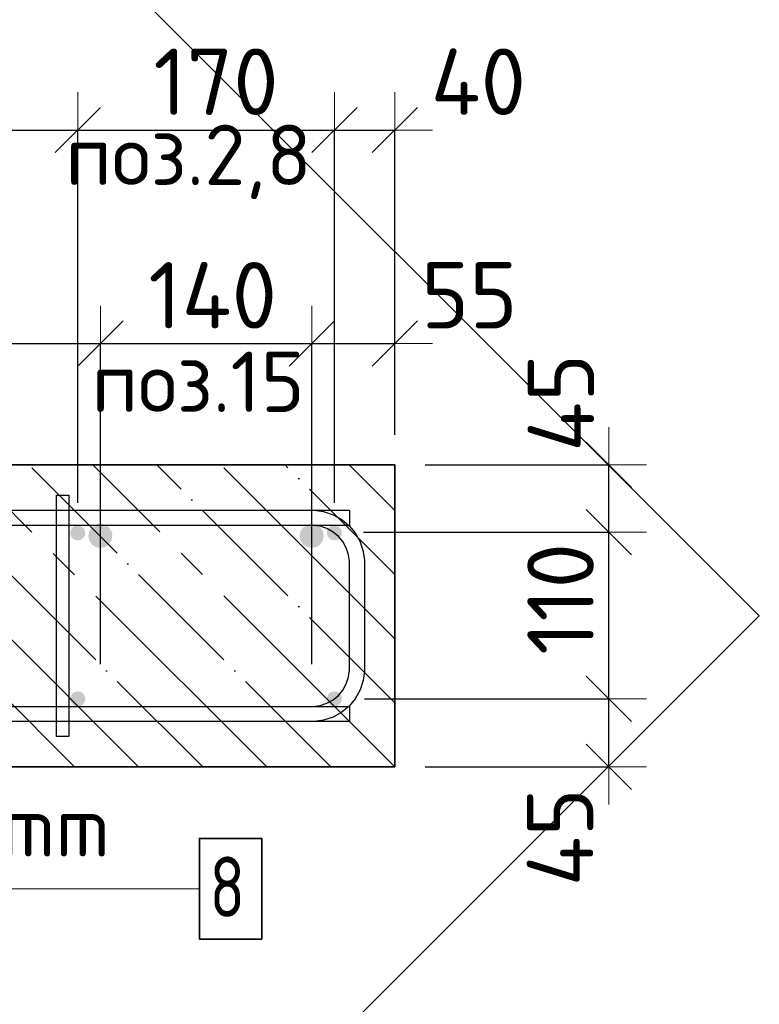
# Model space of a CAD drawing. Header units: millimetres. Extents: x -2995 to 60896, y -2809 to 57831.
# Tile 81 of 169: x 36841 to 37331, y 21094 to 21747. Entities that reach past the tile are written whole.
import ezdxf

# ---------------------------------------------------------------- set-up
doc = ezdxf.new("R2010")
doc.units = ezdxf.units.MM
doc.header["$PDMODE"] = 65
doc.linetypes.add('______11', pattern=[100, 80, -10, 0, -10])
doc.linetypes.add('______5', pattern=[220, 160, -20, 20, -20])
for name, color, linetype, lineweight in [('Standard', 7, 'Continuous', 25), ('Арм.стержн. Арматура края', 96, 'Continuous', 35), ('Арм.стержн. вертикальными 1', 22, 'Continuous', 35), ('Арм.стержн.горизонт. 1', 180, 'Continuous', 35), ('Размерная линия_ общее', 7, 'Continuous', 13)]:
    doc.layers.add(name, color=color, linetype=linetype, lineweight=lineweight)
doc.layers.add('Арм.стержн. вертикальными 2', color=7, linetype='Continuous', lineweight=35, true_color=0x006e00)
doc.layers.add('Арм.стержн.Стяжки', color=7, linetype='Continuous', lineweight=35, true_color=0x501e0f)
doc.styles.add('ISOCPEUR', font='ISOCPEUR')
doc.dimstyles.new('DIMSTYLE_3', dxfattribs={"dimtxt": 44, "dimasz": 50, "dimexe": 0, "dimexo": 0, "dimgap": 22, "dimtad": 2, "dimdec": 0, "dimrnd": 5, "dimzin": 12, "dimdsep": 46, "dimtxsty": 'ISOCPEUR', "dimblk1": 'ALL_ML_STRICH', "dimblk2": 'ALL_ML_STRICH', "dimsah": 1, "dimcen": 0, "dimclrd": 7, "dimclre": 256, "dimclrt": 7, "dimadec": 0, "dimazin": 0, "dimtfac": 1, "dimtdec": 0, "dimtix": 1, "dimtmove": 2, "dimatfit": 3, "dimfxl": 0, "dimtvp": 1.2, "dimtzin": 0, "dimlwd": 0, "dimlwe": -3, "dimarcsym": 0})
doc.dimstyles.new('DIMSTYLE_5', dxfattribs={"dimtxt": 44, "dimasz": 50, "dimexe": 0, "dimexo": 0, "dimgap": 22, "dimtad": 2, "dimdec": 0, "dimrnd": 5, "dimzin": 12, "dimdsep": 46, "dimtxsty": 'ISOCPEUR', "dimblk1": 'ALL_ML_STRICH', "dimblk2": 'ALL_ML_STRICH', "dimsah": 1, "dimcen": 0, "dimclrd": 7, "dimclre": 256, "dimclrt": 7, "dimadec": 0, "dimazin": 0, "dimtfac": 1, "dimtdec": 0, "dimtix": 1, "dimtmove": 2, "dimatfit": 3, "dimfxl": 0, "dimtzin": 0, "dimlwd": 0, "dimlwe": -3, "dimarcsym": 0})

# ---------------------------------------------------------------- blocks, each defined once
blk = doc.blocks.new('ALL_ML_STRICH')
at = {"color": 0, "linetype": 'ByBlock', "lineweight": -2}
for p, q in [((0, -0.5), (0, 0.5)), ((-0.3, -0.3), (0.3, 0.3)), ((-1, 0), (0.5, 0))]:
    blk.add_line(p, q, dxfattribs=at)
blk = doc.blocks.new('*D240')
at = {"layer": 'DEFPOINTS', "color": 7, "linetype": 'Continuous', "lineweight": 13, "transparency": 33554687}
for p in [(37049.88, 21296.79), (37089.88, 21251.79), (37231.66, 21251.79)]:
    blk.add_point(p, dxfattribs=at)
at = {"layer": 'Размерная линия_ общее', "color": 253, "linetype": 'Continuous', "lineweight": -2, "true_color": 0xa0a0a0, "transparency": 33554687}
for p, q in [((37069.88, 21296.79), (37231.66, 21296.79)), ((37109.88, 21251.79), (37231.66, 21251.79))]:
    blk.add_line(p, q, dxfattribs=at)
at = {"layer": 'Размерная линия_ общее', "color": 7, "linetype": 'Continuous', "lineweight": -2, "transparency": 33554687}
blk.add_line((37231.66, 21251.79), (37231.66, 21296.79), dxfattribs=at)
at = {"layer": 'Размерная линия_ общее', "color": 7, "linetype": 'Continuous', "lineweight": 13, "transparency": 33554687, "xscale": 50, "yscale": 50, "zscale": 50}
for p, rotation in [((37231.66, 21296.79), 90), ((37231.66, 21251.79), 270)]:
    blk.add_blockref('ALL_ML_STRICH', p, dxfattribs=dict(at, rotation=rotation))
at = {"layer": 'Размерная линия_ общее', "color": 7, "linetype": 'Continuous', "lineweight": 13, "transparency": 33554687, "insert": (37199.35, 21205.11), "char_height": 44, "width": 88, "attachment_point": 5, "rotation": 90, "style": 'ISOCPEUR'}
blk.add_mtext('\\A1;{45}', dxfattribs=at)
blk = doc.blocks.new('*D241')
at = {"layer": 'DEFPOINTS', "color": 7, "linetype": 'Continuous', "lineweight": 13, "transparency": 33554687}
for p in [(37049.13, 21407.3), (37049.88, 21296.79), (37231.66, 21296.79)]:
    blk.add_point(p, dxfattribs=at)
at = {"layer": 'Размерная линия_ общее', "color": 253, "linetype": 'Continuous', "lineweight": -2, "true_color": 0xa0a0a0, "transparency": 33554687}
for p, q in [((37069.13, 21407.3), (37231.66, 21407.3)), ((37069.88, 21296.79), (37231.66, 21296.79))]:
    blk.add_line(p, q, dxfattribs=at)
at = {"layer": 'Размерная линия_ общее', "color": 7, "linetype": 'Continuous', "lineweight": -2, "transparency": 33554687}
blk.add_line((37231.66, 21296.79), (37231.66, 21407.3), dxfattribs=at)
at = {"layer": 'Размерная линия_ общее', "color": 7, "linetype": 'Continuous', "lineweight": 13, "transparency": 33554687, "xscale": 50, "yscale": 50, "zscale": 50}
for p, rotation in [((37231.66, 21407.3), 90), ((37231.66, 21296.79), 270)]:
    blk.add_blockref('ALL_ML_STRICH', p, dxfattribs=dict(at, rotation=rotation))
at = {"layer": 'Размерная линия_ общее', "color": 7, "linetype": 'Continuous', "lineweight": 13, "transparency": 33554687, "insert": (37199.66, 21363.04), "char_height": 44, "width": 132, "attachment_point": 5, "rotation": 90, "style": 'ISOCPEUR'}
blk.add_mtext('\\A1;{110}', dxfattribs=at)
blk = doc.blocks.new('*D242')
at = {"layer": 'DEFPOINTS', "color": 7, "linetype": 'Continuous', "lineweight": 13, "transparency": 33554687}
for p in [(37089.88, 21451.79), (37049.13, 21407.3), (37231.66, 21407.3)]:
    blk.add_point(p, dxfattribs=at)
at = {"layer": 'Размерная линия_ общее', "color": 253, "linetype": 'Continuous', "lineweight": -2, "true_color": 0xa0a0a0, "transparency": 33554687}
for p, q in [((37109.88, 21451.79), (37231.66, 21451.79)), ((37069.13, 21407.3), (37231.66, 21407.3))]:
    blk.add_line(p, q, dxfattribs=at)
at = {"layer": 'Размерная линия_ общее', "color": 7, "linetype": 'Continuous', "lineweight": -2, "transparency": 33554687}
blk.add_line((37231.66, 21407.3), (37231.66, 21451.79), dxfattribs=at)
at = {"layer": 'Размерная линия_ общее', "color": 7, "linetype": 'Continuous', "lineweight": 13, "transparency": 33554687, "xscale": 50, "yscale": 50, "zscale": 50}
for p, rotation in [((37231.66, 21451.79), 90), ((37231.66, 21407.3), 270)]:
    blk.add_blockref('ALL_ML_STRICH', p, dxfattribs=dict(at, rotation=rotation))
at = {"layer": 'Размерная линия_ общее', "color": 7, "linetype": 'Continuous', "lineweight": 13, "transparency": 33554687, "insert": (37199.91, 21493.01), "char_height": 44, "width": 88, "attachment_point": 5, "rotation": 90, "style": 'ISOCPEUR'}
blk.add_mtext('\\A1;{45}', dxfattribs=at)
blk = doc.blocks.new('*D367')
at = {"layer": 'DEFPOINTS', "color": 7, "linetype": 'Continuous', "lineweight": 13, "transparency": 33554687}
for p in [(35692.88, 21532.23), (35692.88, 21299.79), (36894.88, 21299.79)]:
    blk.add_point(p, dxfattribs=at)
at = {"layer": 'Размерная линия_ общее', "color": 253, "linetype": 'Continuous', "lineweight": -2, "true_color": 0xa0a0a0, "transparency": 33554687}
for p, q in [((35692.88, 21319.79), (35692.88, 21532.23)), ((36894.88, 21319.79), (36894.88, 21532.23))]:
    blk.add_line(p, q, dxfattribs=at)
at = {"layer": 'Размерная линия_ общее', "color": 7, "linetype": 'Continuous', "lineweight": -2, "transparency": 33554687}
blk.add_line((35692.88, 21532.23), (36894.88, 21532.23), dxfattribs=at)
at = {"layer": 'Размерная линия_ общее', "color": 7, "linetype": 'Continuous', "lineweight": 13, "transparency": 33554687, "xscale": 50, "yscale": 50, "zscale": 50, "rotation": 180}
blk.add_blockref('ALL_ML_STRICH', (35692.88, 21532.23), dxfattribs=at)
at = {"layer": 'Размерная линия_ общее', "color": 7, "linetype": 'Continuous', "lineweight": 13, "transparency": 33554687, "xscale": 50, "yscale": 50, "zscale": 50}
blk.add_blockref('ALL_ML_STRICH', (36894.88, 21532.23), dxfattribs=at)
at = {"layer": 'Размерная линия_ общее', "color": 7, "linetype": 'Continuous', "lineweight": 13, "transparency": 33554687, "insert": (36153.88, 21586.23), "char_height": 44, "width": 2.2, "attachment_point": 1, "line_spacing_factor": 0.60241, "style": 'ISOCPEUR'}
blk.add_mtext('\\W0.91;12х100=1200', dxfattribs=at)
blk = doc.blocks.new('*D368')
at = {"layer": 'DEFPOINTS', "color": 7, "linetype": 'Continuous', "lineweight": 13, "transparency": 33554687}
for p in [(36894.88, 21532.23), (36894.88, 21299.79), (37034.88, 21299.79)]:
    blk.add_point(p, dxfattribs=at)
at = {"layer": 'Размерная линия_ общее', "color": 253, "linetype": 'Continuous', "lineweight": -2, "true_color": 0xa0a0a0, "transparency": 33554687}
for p, q in [((36894.88, 21319.79), (36894.88, 21532.23)), ((37034.88, 21319.79), (37034.88, 21532.23))]:
    blk.add_line(p, q, dxfattribs=at)
at = {"layer": 'Размерная линия_ общее', "color": 7, "linetype": 'Continuous', "lineweight": -2, "transparency": 33554687}
blk.add_line((36894.88, 21532.23), (37034.88, 21532.23), dxfattribs=at)
at = {"layer": 'Размерная линия_ общее', "color": 7, "linetype": 'Continuous', "lineweight": 13, "transparency": 33554687, "xscale": 50, "yscale": 50, "zscale": 50, "rotation": 180}
blk.add_blockref('ALL_ML_STRICH', (36894.88, 21532.23), dxfattribs=at)
at = {"layer": 'Размерная линия_ общее', "color": 7, "linetype": 'Continuous', "lineweight": 13, "transparency": 33554687, "xscale": 50, "yscale": 50, "zscale": 50}
blk.add_blockref('ALL_ML_STRICH', (37034.88, 21532.23), dxfattribs=at)
at = {"layer": 'Размерная линия_ общее', "color": 7, "linetype": 'Continuous', "lineweight": 13, "transparency": 33554687, "insert": (36969.28, 21564.23), "char_height": 44, "width": 132, "attachment_point": 5, "style": 'ISOCPEUR'}
blk.add_mtext('\\A1;{140}', dxfattribs=at)
blk = doc.blocks.new('*D369')
at = {"layer": 'DEFPOINTS', "color": 7, "linetype": 'Continuous', "lineweight": 13, "transparency": 33554687}
for p in [(37034.88, 21532.23), (37089.88, 21451.79), (37034.88, 21299.79)]:
    blk.add_point(p, dxfattribs=at)
at = {"layer": 'Размерная линия_ общее', "color": 253, "linetype": 'Continuous', "lineweight": -2, "true_color": 0xa0a0a0, "transparency": 33554687}
for p, q in [((37034.88, 21319.79), (37034.88, 21532.23)), ((37089.88, 21471.79), (37089.88, 21532.23))]:
    blk.add_line(p, q, dxfattribs=at)
at = {"layer": 'Размерная линия_ общее', "color": 7, "linetype": 'Continuous', "lineweight": -2, "transparency": 33554687}
blk.add_line((37034.88, 21532.23), (37089.88, 21532.23), dxfattribs=at)
at = {"layer": 'Размерная линия_ общее', "color": 7, "linetype": 'Continuous', "lineweight": 13, "transparency": 33554687, "xscale": 50, "yscale": 50, "zscale": 50, "rotation": 180}
blk.add_blockref('ALL_ML_STRICH', (37034.88, 21532.23), dxfattribs=at)
at = {"layer": 'Размерная линия_ общее', "color": 7, "linetype": 'Continuous', "lineweight": 13, "transparency": 33554687, "xscale": 50, "yscale": 50, "zscale": 50}
blk.add_blockref('ALL_ML_STRICH', (37089.88, 21532.23), dxfattribs=at)
at = {"layer": 'Размерная линия_ общее', "color": 7, "linetype": 'Continuous', "lineweight": 13, "transparency": 33554687, "insert": (37139.26, 21564.29), "char_height": 44, "width": 88, "attachment_point": 5, "style": 'ISOCPEUR'}
blk.add_mtext('\\A1;{55}', dxfattribs=at)
blk = doc.blocks.new('*D371')
at = {"layer": 'DEFPOINTS', "color": 7, "linetype": 'Continuous', "lineweight": 13, "transparency": 33554687}
for p in [(35679.88, 21673.73), (35679.88, 21406.79), (36879.88, 21406.79)]:
    blk.add_point(p, dxfattribs=at)
at = {"layer": 'Размерная линия_ общее', "color": 253, "linetype": 'Continuous', "lineweight": -2, "true_color": 0xa0a0a0, "transparency": 33554687}
for p, q in [((35679.88, 21426.79), (35679.88, 21673.73)), ((36879.88, 21426.79), (36879.88, 21673.73))]:
    blk.add_line(p, q, dxfattribs=at)
at = {"layer": 'Размерная линия_ общее', "color": 7, "linetype": 'Continuous', "lineweight": -2, "transparency": 33554687}
blk.add_line((35679.88, 21673.73), (36879.88, 21673.73), dxfattribs=at)
at = {"layer": 'Размерная линия_ общее', "color": 7, "linetype": 'Continuous', "lineweight": 13, "transparency": 33554687, "xscale": 50, "yscale": 50, "zscale": 50, "rotation": 180}
blk.add_blockref('ALL_ML_STRICH', (35679.88, 21673.73), dxfattribs=at)
at = {"layer": 'Размерная линия_ общее', "color": 7, "linetype": 'Continuous', "lineweight": 13, "transparency": 33554687, "xscale": 50, "yscale": 50, "zscale": 50}
blk.add_blockref('ALL_ML_STRICH', (36879.88, 21673.73), dxfattribs=at)
at = {"layer": 'Размерная линия_ общее', "color": 7, "linetype": 'Continuous', "lineweight": 13, "transparency": 33554687, "insert": (36145.88, 21727.73), "char_height": 44, "width": 2.2, "attachment_point": 1, "line_spacing_factor": 0.60241, "style": 'ISOCPEUR'}
blk.add_mtext('\\W0.91;6х200=1200', dxfattribs=at)
blk = doc.blocks.new('*D372')
at = {"layer": 'DEFPOINTS', "color": 7, "linetype": 'Continuous', "lineweight": 13, "transparency": 33554687}
for p in [(36879.88, 21673.73), (36879.88, 21406.79), (37049.88, 21406.79)]:
    blk.add_point(p, dxfattribs=at)
at = {"layer": 'Размерная линия_ общее', "color": 253, "linetype": 'Continuous', "lineweight": -2, "true_color": 0xa0a0a0, "transparency": 33554687}
for p, q in [((36879.88, 21426.79), (36879.88, 21673.73)), ((37049.88, 21426.79), (37049.88, 21673.73))]:
    blk.add_line(p, q, dxfattribs=at)
at = {"layer": 'Размерная линия_ общее', "color": 7, "linetype": 'Continuous', "lineweight": -2, "transparency": 33554687}
blk.add_line((36879.88, 21673.73), (37049.88, 21673.73), dxfattribs=at)
at = {"layer": 'Размерная линия_ общее', "color": 7, "linetype": 'Continuous', "lineweight": 13, "transparency": 33554687, "xscale": 50, "yscale": 50, "zscale": 50, "rotation": 180}
blk.add_blockref('ALL_ML_STRICH', (36879.88, 21673.73), dxfattribs=at)
at = {"layer": 'Размерная линия_ общее', "color": 7, "linetype": 'Continuous', "lineweight": 13, "transparency": 33554687, "xscale": 50, "yscale": 50, "zscale": 50}
blk.add_blockref('ALL_ML_STRICH', (37049.88, 21673.73), dxfattribs=at)
at = {"layer": 'Размерная линия_ общее', "color": 7, "linetype": 'Continuous', "lineweight": 13, "transparency": 33554687, "insert": (36971.48, 21705.73), "char_height": 44, "width": 132, "attachment_point": 5, "style": 'ISOCPEUR'}
blk.add_mtext('\\A1;{170}', dxfattribs=at)
blk = doc.blocks.new('*D373')
at = {"layer": 'DEFPOINTS', "color": 7, "linetype": 'Continuous', "lineweight": 13, "transparency": 33554687}
for p in [(37049.88, 21673.73), (37089.88, 21451.79), (37049.88, 21406.79)]:
    blk.add_point(p, dxfattribs=at)
at = {"layer": 'Размерная линия_ общее', "color": 253, "linetype": 'Continuous', "lineweight": -2, "true_color": 0xa0a0a0, "transparency": 33554687}
for p, q in [((37049.88, 21426.79), (37049.88, 21673.73)), ((37089.88, 21471.79), (37089.88, 21673.73))]:
    blk.add_line(p, q, dxfattribs=at)
at = {"layer": 'Размерная линия_ общее', "color": 7, "linetype": 'Continuous', "lineweight": -2, "transparency": 33554687}
blk.add_line((37049.88, 21673.73), (37089.88, 21673.73), dxfattribs=at)
at = {"layer": 'Размерная линия_ общее', "color": 7, "linetype": 'Continuous', "lineweight": 13, "transparency": 33554687, "xscale": 50, "yscale": 50, "zscale": 50, "rotation": 180}
blk.add_blockref('ALL_ML_STRICH', (37049.88, 21673.73), dxfattribs=at)
at = {"layer": 'Размерная линия_ общее', "color": 7, "linetype": 'Continuous', "lineweight": 13, "transparency": 33554687, "xscale": 50, "yscale": 50, "zscale": 50}
blk.add_blockref('ALL_ML_STRICH', (37089.88, 21673.73), dxfattribs=at)
at = {"layer": 'Размерная линия_ общее', "color": 7, "linetype": 'Continuous', "lineweight": 13, "transparency": 33554687, "insert": (37145.23, 21705.72), "char_height": 44, "width": 88, "attachment_point": 5, "style": 'ISOCPEUR'}
blk.add_mtext('\\A1;{40}', dxfattribs=at)

msp = doc.modelspace()

# ---------------------------------------------------------------- hatches: boundary and pattern name
at = {"layer": 'Арм.стержн. вертикальными 1', "linetype": 'Continuous', "lineweight": 50, "transparency": 33554687}
for points in [[(36883.41, 21410.32), (36881.79, 21411.41), (36879.88, 21411.79), (36877.96, 21411.41), (36876.34, 21410.32), (36875.26, 21408.7), (36874.88, 21406.79), (36875.26, 21404.87), (36876.34, 21403.25), (36877.96, 21402.17), (36879.88, 21401.79), (36881.79, 21402.17), (36883.41, 21403.25), (36884.5, 21404.87), (36884.88, 21406.79), (36884.5, 21408.7)], [(37053.41, 21410.32), (37051.79, 21411.41), (37049.88, 21411.79), (37047.96, 21411.41), (37046.34, 21410.32), (37045.26, 21408.7), (37044.88, 21406.79), (37045.26, 21404.87), (37046.34, 21403.25), (37047.96, 21402.17), (37049.88, 21401.79), (37051.79, 21402.17), (37053.41, 21403.25), (37054.5, 21404.87), (37054.88, 21406.79), (37054.5, 21408.7)], [(36883.41, 21300.32), (36881.79, 21301.41), (36879.88, 21301.79), (36877.96, 21301.41), (36876.34, 21300.32), (36875.26, 21298.7), (36874.88, 21296.79), (36875.26, 21294.87), (36876.34, 21293.25), (36877.96, 21292.17), (36879.88, 21291.79), (36881.79, 21292.17), (36883.41, 21293.25), (36884.5, 21294.87), (36884.88, 21296.79), (36884.5, 21298.7)], [(37053.41, 21300.32), (37051.79, 21301.41), (37049.88, 21301.79), (37047.96, 21301.41), (37046.34, 21300.32), (37045.26, 21298.7), (37044.88, 21296.79), (37045.26, 21294.87), (37046.34, 21293.25), (37047.96, 21292.17), (37049.88, 21291.79), (37051.79, 21292.17), (37053.41, 21293.25), (37054.5, 21294.87), (37054.88, 21296.79), (37054.5, 21298.7)]]:
    msp.add_hatch(color=4, dxfattribs=at).paths.add_polyline_path(points)
at = {"layer": 'Арм.стержн. вертикальными 2', "linetype": 'Continuous', "lineweight": 50, "transparency": 33554687}
for points in [[(36900.53, 21410.44), (36897.94, 21412.18), (36894.88, 21412.79), (36891.81, 21412.18), (36889.22, 21410.44), (36887.49, 21407.85), (36886.88, 21404.79), (36887.49, 21401.73), (36889.22, 21399.13), (36891.81, 21397.4), (36894.88, 21396.79), (36897.94, 21397.4), (36900.53, 21399.13), (36902.27, 21401.73), (36902.88, 21404.79), (36902.27, 21407.85)], [(37040.53, 21410.44), (37037.94, 21412.18), (37034.88, 21412.79), (37031.81, 21412.18), (37029.22, 21410.44), (37027.49, 21407.85), (37026.88, 21404.79), (37027.49, 21401.73), (37029.22, 21399.13), (37031.81, 21397.4), (37034.88, 21396.79), (37037.94, 21397.4), (37040.53, 21399.13), (37042.27, 21401.73), (37042.88, 21404.79), (37042.27, 21407.85)]]:
    msp.add_hatch(color=7, dxfattribs=at).paths.add_polyline_path(points)

# ---------------------------------------------------------------- linework, layer by layer
at = {"layer": 'Standard', "color": 7, "linetype": 'Continuous', "lineweight": 25, "transparency": 33554687}
msp.add_lwpolyline([(36364.88, 20385.37), (37331.3, 21351.79), (36364.88, 22318.21), (35398.46, 21351.79), (36364.88, 20385.37)], dxfattribs=at)
at = {"layer": 'Арм.стержн. Арматура края', "color": 4, "linetype": 'Continuous', "lineweight": 25, "transparency": 33554687}
for points in [[(36569.88, 21421.79), (37036.53, 21421.79), (37042.63, 21420.94), (37048.98, 21418.85), (37054.83, 21415.57), (37059.64, 21411.55), (37063.66, 21406.74), (37066.93, 21400.89), (37069.03, 21394.54), (37069.88, 21388.44), (37069.88, 21315.13), (37069.03, 21309.03), (37066.93, 21302.68), (37063.66, 21296.84), (37059.64, 21292.02), (37054.83, 21288), (37048.98, 21284.73), (37042.63, 21282.64), (37036.53, 21281.79), (36569.88, 21281.79)], [(36569.88, 21421.79), (37036.53, 21421.79), (37042.63, 21420.94), (37048.98, 21418.85), (37054.83, 21415.57), (37059.64, 21411.55), (37063.66, 21406.74), (37066.93, 21400.89), (37069.03, 21394.54), (37069.88, 21388.44), (37069.88, 21315.13), (37069.03, 21309.03), (37066.93, 21302.68), (37063.66, 21296.84), (37059.64, 21292.02), (37054.83, 21288), (37048.98, 21284.73), (37042.63, 21282.64), (37036.53, 21281.79), (36569.88, 21281.79)], [(36569.88, 21421.79), (37036.53, 21421.79), (37042.63, 21420.94), (37048.98, 21418.85), (37054.83, 21415.57), (37059.64, 21411.55), (37063.66, 21406.74), (37066.93, 21400.89), (37069.03, 21394.54), (37069.88, 21388.44), (37069.88, 21315.13), (37069.03, 21309.03), (37066.93, 21302.68), (37063.66, 21296.84), (37059.64, 21292.02), (37054.83, 21288), (37048.98, 21284.73), (37042.63, 21282.64), (37036.53, 21281.79), (36569.88, 21281.79)], [(36569.88, 21421.79), (37036.53, 21421.79), (37042.63, 21420.94), (37048.98, 21418.85), (37054.83, 21415.57), (37059.64, 21411.55), (37063.66, 21406.74), (37066.93, 21400.89), (37069.03, 21394.54), (37069.88, 21388.44), (37069.88, 21315.13), (37069.03, 21309.03), (37066.93, 21302.68), (37063.66, 21296.84), (37059.64, 21292.02), (37054.83, 21288), (37048.98, 21284.73), (37042.63, 21282.64), (37036.53, 21281.79), (36569.88, 21281.79)], [(36569.88, 21421.79), (37036.53, 21421.79), (37042.63, 21420.94), (37048.98, 21418.85), (37054.83, 21415.57), (37059.64, 21411.55), (37063.66, 21406.74), (37066.93, 21400.89), (37069.03, 21394.54), (37069.88, 21388.44), (37069.88, 21315.13), (37069.03, 21309.03), (37066.93, 21302.68), (37063.66, 21296.84), (37059.64, 21292.02), (37054.83, 21288), (37048.98, 21284.73), (37042.63, 21282.64), (37036.53, 21281.79), (36569.88, 21281.79)], [(36569.88, 21421.79), (37036.53, 21421.79), (37042.63, 21420.94), (37048.98, 21418.85), (37054.83, 21415.57), (37059.64, 21411.55), (37063.66, 21406.74), (37066.93, 21400.89), (37069.03, 21394.54), (37069.88, 21388.44), (37069.88, 21315.13), (37069.03, 21309.03), (37066.93, 21302.68), (37063.66, 21296.84), (37059.64, 21292.02), (37054.83, 21288), (37048.98, 21284.73), (37042.63, 21282.64), (37036.53, 21281.79), (36569.88, 21281.79)], [(36569.88, 21421.79), (37036.53, 21421.79), (37042.63, 21420.94), (37048.98, 21418.85), (37054.83, 21415.57), (37059.64, 21411.55), (37063.66, 21406.74), (37066.93, 21400.89), (37069.03, 21394.54), (37069.88, 21388.44), (37069.88, 21315.13), (37069.03, 21309.03), (37066.93, 21302.68), (37063.66, 21296.84), (37059.64, 21292.02), (37054.83, 21288), (37048.98, 21284.73), (37042.63, 21282.64), (37036.53, 21281.79), (36569.88, 21281.79)], [(36569.88, 21421.79), (37036.53, 21421.79), (37042.63, 21420.94), (37048.98, 21418.85), (37054.83, 21415.57), (37059.64, 21411.55), (37063.66, 21406.74), (37066.93, 21400.89), (37069.03, 21394.54), (37069.88, 21388.44), (37069.88, 21315.13), (37069.03, 21309.03), (37066.93, 21302.68), (37063.66, 21296.84), (37059.64, 21292.02), (37054.83, 21288), (37048.98, 21284.73), (37042.63, 21282.64), (37036.53, 21281.79), (36569.88, 21281.79)], [(36569.88, 21421.79), (37036.53, 21421.79), (37042.63, 21420.94), (37048.98, 21418.85), (37054.83, 21415.57), (37059.64, 21411.55), (37063.66, 21406.74), (37066.93, 21400.89), (37069.03, 21394.54), (37069.88, 21388.44), (37069.88, 21315.13), (37069.03, 21309.03), (37066.93, 21302.68), (37063.66, 21296.84), (37059.64, 21292.02), (37054.83, 21288), (37048.98, 21284.73), (37042.63, 21282.64), (37036.53, 21281.79), (36569.88, 21281.79)], [(36569.88, 21421.79), (37036.53, 21421.79), (37042.63, 21420.94), (37048.98, 21418.85), (37054.83, 21415.57), (37059.64, 21411.55), (37063.66, 21406.74), (37066.93, 21400.89), (37069.03, 21394.54), (37069.88, 21388.44), (37069.88, 21315.13), (37069.03, 21309.03), (37066.93, 21302.68), (37063.66, 21296.84), (37059.64, 21292.02), (37054.83, 21288), (37048.98, 21284.73), (37042.63, 21282.64), (37036.53, 21281.79), (36569.88, 21281.79)], [(36569.88, 21421.79), (37036.53, 21421.79), (37042.63, 21420.94), (37048.98, 21418.85), (37054.83, 21415.57), (37059.64, 21411.55), (37063.66, 21406.74), (37066.93, 21400.89), (37069.03, 21394.54), (37069.88, 21388.44), (37069.88, 21315.13), (37069.03, 21309.03), (37066.93, 21302.68), (37063.66, 21296.84), (37059.64, 21292.02), (37054.83, 21288), (37048.98, 21284.73), (37042.63, 21282.64), (37036.53, 21281.79), (36569.88, 21281.79)], [(36569.88, 21421.79), (37036.53, 21421.79), (37042.63, 21420.94), (37048.98, 21418.85), (37054.83, 21415.57), (37059.64, 21411.55), (37063.66, 21406.74), (37066.93, 21400.89), (37069.03, 21394.54), (37069.88, 21388.44), (37069.88, 21315.13), (37069.03, 21309.03), (37066.93, 21302.68), (37063.66, 21296.84), (37059.64, 21292.02), (37054.83, 21288), (37048.98, 21284.73), (37042.63, 21282.64), (37036.53, 21281.79), (36569.88, 21281.79)], [(36569.88, 21421.79), (37036.53, 21421.79), (37042.63, 21420.94), (37048.98, 21418.85), (37054.83, 21415.57), (37059.64, 21411.55), (37063.66, 21406.74), (37066.93, 21400.89), (37069.03, 21394.54), (37069.88, 21388.44), (37069.88, 21315.13), (37069.03, 21309.03), (37066.93, 21302.68), (37063.66, 21296.84), (37059.64, 21292.02), (37054.83, 21288), (37048.98, 21284.73), (37042.63, 21282.64), (37036.53, 21281.79), (36569.88, 21281.79)], [(36569.88, 21421.79), (37036.53, 21421.79), (37042.63, 21420.94), (37048.98, 21418.85), (37054.83, 21415.57), (37059.64, 21411.55), (37063.66, 21406.74), (37066.93, 21400.89), (37069.03, 21394.54), (37069.88, 21388.44), (37069.88, 21315.13), (37069.03, 21309.03), (37066.93, 21302.68), (37063.66, 21296.84), (37059.64, 21292.02), (37054.83, 21288), (37048.98, 21284.73), (37042.63, 21282.64), (37036.53, 21281.79), (36569.88, 21281.79)], [(36569.88, 21421.79), (37036.53, 21421.79), (37042.63, 21420.94), (37048.98, 21418.85), (37054.83, 21415.57), (37059.64, 21411.55), (37063.66, 21406.74), (37066.93, 21400.89), (37069.03, 21394.54), (37069.88, 21388.44), (37069.88, 21315.13), (37069.03, 21309.03), (37066.93, 21302.68), (37063.66, 21296.84), (37059.64, 21292.02), (37054.83, 21288), (37048.98, 21284.73), (37042.63, 21282.64), (37036.53, 21281.79), (36569.88, 21281.79)], [(36569.88, 21421.79), (37036.53, 21421.79), (37042.63, 21420.94), (37048.98, 21418.85), (37054.83, 21415.57), (37059.64, 21411.55), (37063.66, 21406.74), (37066.93, 21400.89), (37069.03, 21394.54), (37069.88, 21388.44), (37069.88, 21315.13), (37069.03, 21309.03), (37066.93, 21302.68), (37063.66, 21296.84), (37059.64, 21292.02), (37054.83, 21288), (37048.98, 21284.73), (37042.63, 21282.64), (37036.53, 21281.79), (36569.88, 21281.79)], [(36569.88, 21421.79), (37036.53, 21421.79), (37042.63, 21420.94), (37048.98, 21418.85), (37054.83, 21415.57), (37059.64, 21411.55), (37063.66, 21406.74), (37066.93, 21400.89), (37069.03, 21394.54), (37069.88, 21388.44), (37069.88, 21315.13), (37069.03, 21309.03), (37066.93, 21302.68), (37063.66, 21296.84), (37059.64, 21292.02), (37054.83, 21288), (37048.98, 21284.73), (37042.63, 21282.64), (37036.53, 21281.79), (36569.88, 21281.79)], [(36569.88, 21291.79), (37035.84, 21291.79), (37040.36, 21292.42), (37044.93, 21293.93), (37049.13, 21296.27), (37052.54, 21299.12), (37055.39, 21302.54), (37057.74, 21306.73), (37059.25, 21311.31), (37059.88, 21315.83), (37059.88, 21387.75), (37059.25, 21392.27), (37057.74, 21396.85), (37055.39, 21401.04), (37052.54, 21404.45), (37049.13, 21407.3), (37044.93, 21409.65), (37040.36, 21411.16), (37035.84, 21411.79), (36569.88, 21411.79)], [(36569.88, 21291.79), (37035.84, 21291.79), (37040.36, 21292.42), (37044.93, 21293.93), (37049.13, 21296.27), (37052.54, 21299.12), (37055.39, 21302.54), (37057.74, 21306.73), (37059.25, 21311.31), (37059.88, 21315.83), (37059.88, 21387.75), (37059.25, 21392.27), (37057.74, 21396.85), (37055.39, 21401.04), (37052.54, 21404.45), (37049.13, 21407.3), (37044.93, 21409.65), (37040.36, 21411.16), (37035.84, 21411.79), (36569.88, 21411.79)], [(36569.88, 21291.79), (37035.84, 21291.79), (37040.36, 21292.42), (37044.93, 21293.93), (37049.13, 21296.27), (37052.54, 21299.12), (37055.39, 21302.54), (37057.74, 21306.73), (37059.25, 21311.31), (37059.88, 21315.83), (37059.88, 21387.75), (37059.25, 21392.27), (37057.74, 21396.85), (37055.39, 21401.04), (37052.54, 21404.45), (37049.13, 21407.3), (37044.93, 21409.65), (37040.36, 21411.16), (37035.84, 21411.79), (36569.88, 21411.79)], [(36569.88, 21291.79), (37035.84, 21291.79), (37040.36, 21292.42), (37044.93, 21293.93), (37049.13, 21296.27), (37052.54, 21299.12), (37055.39, 21302.54), (37057.74, 21306.73), (37059.25, 21311.31), (37059.88, 21315.83), (37059.88, 21387.75), (37059.25, 21392.27), (37057.74, 21396.85), (37055.39, 21401.04), (37052.54, 21404.45), (37049.13, 21407.3), (37044.93, 21409.65), (37040.36, 21411.16), (37035.84, 21411.79), (36569.88, 21411.79)], [(36569.88, 21291.79), (37035.84, 21291.79), (37040.36, 21292.42), (37044.93, 21293.93), (37049.13, 21296.27), (37052.54, 21299.12), (37055.39, 21302.54), (37057.74, 21306.73), (37059.25, 21311.31), (37059.88, 21315.83), (37059.88, 21387.75), (37059.25, 21392.27), (37057.74, 21396.85), (37055.39, 21401.04), (37052.54, 21404.45), (37049.13, 21407.3), (37044.93, 21409.65), (37040.36, 21411.16), (37035.84, 21411.79), (36569.88, 21411.79)], [(36569.88, 21291.79), (37035.84, 21291.79), (37040.36, 21292.42), (37044.93, 21293.93), (37049.13, 21296.27), (37052.54, 21299.12), (37055.39, 21302.54), (37057.74, 21306.73), (37059.25, 21311.31), (37059.88, 21315.83), (37059.88, 21387.75), (37059.25, 21392.27), (37057.74, 21396.85), (37055.39, 21401.04), (37052.54, 21404.45), (37049.13, 21407.3), (37044.93, 21409.65), (37040.36, 21411.16), (37035.84, 21411.79), (36569.88, 21411.79)], [(36569.88, 21291.79), (37035.84, 21291.79), (37040.36, 21292.42), (37044.93, 21293.93), (37049.13, 21296.27), (37052.54, 21299.12), (37055.39, 21302.54), (37057.74, 21306.73), (37059.25, 21311.31), (37059.88, 21315.83), (37059.88, 21387.75), (37059.25, 21392.27), (37057.74, 21396.85), (37055.39, 21401.04), (37052.54, 21404.45), (37049.13, 21407.3), (37044.93, 21409.65), (37040.36, 21411.16), (37035.84, 21411.79), (36569.88, 21411.79)], [(36569.88, 21291.79), (37035.84, 21291.79), (37040.36, 21292.42), (37044.93, 21293.93), (37049.13, 21296.27), (37052.54, 21299.12), (37055.39, 21302.54), (37057.74, 21306.73), (37059.25, 21311.31), (37059.88, 21315.83), (37059.88, 21387.75), (37059.25, 21392.27), (37057.74, 21396.85), (37055.39, 21401.04), (37052.54, 21404.45), (37049.13, 21407.3), (37044.93, 21409.65), (37040.36, 21411.16), (37035.84, 21411.79), (36569.88, 21411.79)], [(36569.88, 21291.79), (37035.84, 21291.79), (37040.36, 21292.42), (37044.93, 21293.93), (37049.13, 21296.27), (37052.54, 21299.12), (37055.39, 21302.54), (37057.74, 21306.73), (37059.25, 21311.31), (37059.88, 21315.83), (37059.88, 21387.75), (37059.25, 21392.27), (37057.74, 21396.85), (37055.39, 21401.04), (37052.54, 21404.45), (37049.13, 21407.3), (37044.93, 21409.65), (37040.36, 21411.16), (37035.84, 21411.79), (36569.88, 21411.79)], [(36569.88, 21291.79), (37035.84, 21291.79), (37040.36, 21292.42), (37044.93, 21293.93), (37049.13, 21296.27), (37052.54, 21299.12), (37055.39, 21302.54), (37057.74, 21306.73), (37059.25, 21311.31), (37059.88, 21315.83), (37059.88, 21387.75), (37059.25, 21392.27), (37057.74, 21396.85), (37055.39, 21401.04), (37052.54, 21404.45), (37049.13, 21407.3), (37044.93, 21409.65), (37040.36, 21411.16), (37035.84, 21411.79), (36569.88, 21411.79)], [(36569.88, 21291.79), (37035.84, 21291.79), (37040.36, 21292.42), (37044.93, 21293.93), (37049.13, 21296.27), (37052.54, 21299.12), (37055.39, 21302.54), (37057.74, 21306.73), (37059.25, 21311.31), (37059.88, 21315.83), (37059.88, 21387.75), (37059.25, 21392.27), (37057.74, 21396.85), (37055.39, 21401.04), (37052.54, 21404.45), (37049.13, 21407.3), (37044.93, 21409.65), (37040.36, 21411.16), (37035.84, 21411.79), (36569.88, 21411.79)], [(36569.88, 21291.79), (37035.84, 21291.79), (37040.36, 21292.42), (37044.93, 21293.93), (37049.13, 21296.27), (37052.54, 21299.12), (37055.39, 21302.54), (37057.74, 21306.73), (37059.25, 21311.31), (37059.88, 21315.83), (37059.88, 21387.75), (37059.25, 21392.27), (37057.74, 21396.85), (37055.39, 21401.04), (37052.54, 21404.45), (37049.13, 21407.3), (37044.93, 21409.65), (37040.36, 21411.16), (37035.84, 21411.79), (36569.88, 21411.79)], [(36569.88, 21291.79), (37035.84, 21291.79), (37040.36, 21292.42), (37044.93, 21293.93), (37049.13, 21296.27), (37052.54, 21299.12), (37055.39, 21302.54), (37057.74, 21306.73), (37059.25, 21311.31), (37059.88, 21315.83), (37059.88, 21387.75), (37059.25, 21392.27), (37057.74, 21396.85), (37055.39, 21401.04), (37052.54, 21404.45), (37049.13, 21407.3), (37044.93, 21409.65), (37040.36, 21411.16), (37035.84, 21411.79), (36569.88, 21411.79)], [(36569.88, 21291.79), (37035.84, 21291.79), (37040.36, 21292.42), (37044.93, 21293.93), (37049.13, 21296.27), (37052.54, 21299.12), (37055.39, 21302.54), (37057.74, 21306.73), (37059.25, 21311.31), (37059.88, 21315.83), (37059.88, 21387.75), (37059.25, 21392.27), (37057.74, 21396.85), (37055.39, 21401.04), (37052.54, 21404.45), (37049.13, 21407.3), (37044.93, 21409.65), (37040.36, 21411.16), (37035.84, 21411.79), (36569.88, 21411.79)], [(36569.88, 21291.79), (37035.84, 21291.79), (37040.36, 21292.42), (37044.93, 21293.93), (37049.13, 21296.27), (37052.54, 21299.12), (37055.39, 21302.54), (37057.74, 21306.73), (37059.25, 21311.31), (37059.88, 21315.83), (37059.88, 21387.75), (37059.25, 21392.27), (37057.74, 21396.85), (37055.39, 21401.04), (37052.54, 21404.45), (37049.13, 21407.3), (37044.93, 21409.65), (37040.36, 21411.16), (37035.84, 21411.79), (36569.88, 21411.79)], [(36569.88, 21291.79), (37035.84, 21291.79), (37040.36, 21292.42), (37044.93, 21293.93), (37049.13, 21296.27), (37052.54, 21299.12), (37055.39, 21302.54), (37057.74, 21306.73), (37059.25, 21311.31), (37059.88, 21315.83), (37059.88, 21387.75), (37059.25, 21392.27), (37057.74, 21396.85), (37055.39, 21401.04), (37052.54, 21404.45), (37049.13, 21407.3), (37044.93, 21409.65), (37040.36, 21411.16), (37035.84, 21411.79), (36569.88, 21411.79)], [(36569.88, 21291.79), (37035.84, 21291.79), (37040.36, 21292.42), (37044.93, 21293.93), (37049.13, 21296.27), (37052.54, 21299.12), (37055.39, 21302.54), (37057.74, 21306.73), (37059.25, 21311.31), (37059.88, 21315.83), (37059.88, 21387.75), (37059.25, 21392.27), (37057.74, 21396.85), (37055.39, 21401.04), (37052.54, 21404.45), (37049.13, 21407.3), (37044.93, 21409.65), (37040.36, 21411.16), (37035.84, 21411.79), (36569.88, 21411.79)]]:
    msp.add_lwpolyline(points, dxfattribs=at)
at = {"layer": 'Арм.стержн. вертикальными 1', "color": 7, "linetype": 'Continuous', "lineweight": 13, "transparency": 33554687}
msp.add_line((36544.47, 21170.95), (36960.47, 21170.95), dxfattribs=at)
at = {"layer": 'Арм.стержн. вертикальными 1', "color": 7, "linetype": 'Continuous', "lineweight": 35, "transparency": 33554687}
msp.add_lwpolyline([(36960.47, 21137.62), (37001.8, 21137.62), (37001.8, 21204.29), (36960.47, 21204.29), (36960.47, 21137.62)], dxfattribs=at)
at = {"layer": 'Арм.стержн.горизонт. 1', "color": 52, "linetype": 'Continuous', "lineweight": 25, "transparency": 33554687}
for p, q in [((37089.88, 21451.79), (35639.88, 21451.79)), ((37089.88, 21251.79), (35639.88, 21251.79))]:
    msp.add_line(p, q, dxfattribs=at)
at = {"layer": 'Арм.стержн.горизонт. 1', "color": 4, "linetype": 'Continuous', "lineweight": 25, "transparency": 33554687}
for points in [[(35669.88, 21421.79), (37059.88, 21421.79), (37059.88, 21411.79), (35669.88, 21411.79), (35669.88, 21421.79)], [(35669.88, 21421.79), (37059.88, 21421.79), (37059.88, 21411.79), (35669.88, 21411.79), (35669.88, 21421.79)], [(35669.88, 21421.79), (37059.88, 21421.79), (37059.88, 21411.79), (35669.88, 21411.79), (35669.88, 21421.79)], [(35669.88, 21421.79), (37059.88, 21421.79), (37059.88, 21411.79), (35669.88, 21411.79), (35669.88, 21421.79)], [(35669.88, 21421.79), (37059.88, 21421.79), (37059.88, 21411.79), (35669.88, 21411.79), (35669.88, 21421.79)], [(35669.88, 21421.79), (37059.88, 21421.79), (37059.88, 21411.79), (35669.88, 21411.79), (35669.88, 21421.79)], [(35669.88, 21421.79), (37059.88, 21421.79), (37059.88, 21411.79), (35669.88, 21411.79), (35669.88, 21421.79)], [(35669.88, 21421.79), (37059.88, 21421.79), (37059.88, 21411.79), (35669.88, 21411.79), (35669.88, 21421.79)], [(35669.88, 21421.79), (37059.88, 21421.79), (37059.88, 21411.79), (35669.88, 21411.79), (35669.88, 21421.79)], [(35669.88, 21421.79), (37059.88, 21421.79), (37059.88, 21411.79), (35669.88, 21411.79), (35669.88, 21421.79)], [(35669.88, 21421.79), (37059.88, 21421.79), (37059.88, 21411.79), (35669.88, 21411.79), (35669.88, 21421.79)], [(35669.88, 21421.79), (37059.88, 21421.79), (37059.88, 21411.79), (35669.88, 21411.79), (35669.88, 21421.79)], [(35669.88, 21421.79), (37059.88, 21421.79), (37059.88, 21411.79), (35669.88, 21411.79), (35669.88, 21421.79)], [(35669.88, 21421.79), (37059.88, 21421.79), (37059.88, 21411.79), (35669.88, 21411.79), (35669.88, 21421.79)], [(35669.88, 21421.79), (37059.88, 21421.79), (37059.88, 21411.79), (35669.88, 21411.79), (35669.88, 21421.79)], [(35669.88, 21421.79), (37059.88, 21421.79), (37059.88, 21411.79), (35669.88, 21411.79), (35669.88, 21421.79)], [(35669.88, 21421.79), (37059.88, 21421.79), (37059.88, 21411.79), (35669.88, 21411.79), (35669.88, 21421.79)], [(35669.88, 21291.79), (37059.88, 21291.79), (37059.88, 21281.79), (35669.88, 21281.79), (35669.88, 21291.79)], [(35669.88, 21291.79), (37059.88, 21291.79), (37059.88, 21281.79), (35669.88, 21281.79), (35669.88, 21291.79)], [(35669.88, 21291.79), (37059.88, 21291.79), (37059.88, 21281.79), (35669.88, 21281.79), (35669.88, 21291.79)], [(35669.88, 21291.79), (37059.88, 21291.79), (37059.88, 21281.79), (35669.88, 21281.79), (35669.88, 21291.79)], [(35669.88, 21291.79), (37059.88, 21291.79), (37059.88, 21281.79), (35669.88, 21281.79), (35669.88, 21291.79)], [(35669.88, 21291.79), (37059.88, 21291.79), (37059.88, 21281.79), (35669.88, 21281.79), (35669.88, 21291.79)], [(35669.88, 21291.79), (37059.88, 21291.79), (37059.88, 21281.79), (35669.88, 21281.79), (35669.88, 21291.79)], [(35669.88, 21291.79), (37059.88, 21291.79), (37059.88, 21281.79), (35669.88, 21281.79), (35669.88, 21291.79)], [(35669.88, 21291.79), (37059.88, 21291.79), (37059.88, 21281.79), (35669.88, 21281.79), (35669.88, 21291.79)], [(35669.88, 21291.79), (37059.88, 21291.79), (37059.88, 21281.79), (35669.88, 21281.79), (35669.88, 21291.79)], [(35669.88, 21291.79), (37059.88, 21291.79), (37059.88, 21281.79), (35669.88, 21281.79), (35669.88, 21291.79)], [(35669.88, 21291.79), (37059.88, 21291.79), (37059.88, 21281.79), (35669.88, 21281.79), (35669.88, 21291.79)], [(35669.88, 21291.79), (37059.88, 21291.79), (37059.88, 21281.79), (35669.88, 21281.79), (35669.88, 21291.79)], [(35669.88, 21291.79), (37059.88, 21291.79), (37059.88, 21281.79), (35669.88, 21281.79), (35669.88, 21291.79)], [(35669.88, 21291.79), (37059.88, 21291.79), (37059.88, 21281.79), (35669.88, 21281.79), (35669.88, 21291.79)], [(35669.88, 21291.79), (37059.88, 21291.79), (37059.88, 21281.79), (35669.88, 21281.79), (35669.88, 21291.79)], [(35669.88, 21291.79), (37059.88, 21291.79), (37059.88, 21281.79), (35669.88, 21281.79), (35669.88, 21291.79)]]:
    msp.add_lwpolyline(points, dxfattribs=at)
at = {"layer": 'Арм.стержн.Стяжки', "color": 40, "linetype": 'Continuous', "lineweight": 25, "transparency": 33554687}
msp.add_lwpolyline([(36873.88, 21431.79), (36873.88, 21271.79), (36865.88, 21271.79), (36865.88, 21431.79), (36873.88, 21431.79)], dxfattribs=at)
msp.add_lwpolyline([(36873.88, 21431.79), (36873.88, 21271.79), (36865.88, 21271.79), (36865.88, 21431.79), (36873.88, 21431.79)], dxfattribs=at)
msp.add_lwpolyline([(36873.88, 21431.79), (36873.88, 21271.79), (36865.88, 21271.79), (36865.88, 21431.79), (36873.88, 21431.79)], dxfattribs=at)
msp.add_lwpolyline([(36873.88, 21431.79), (36873.88, 21271.79), (36865.88, 21271.79), (36865.88, 21431.79), (36873.88, 21431.79)], dxfattribs=at)
msp.add_lwpolyline([(36873.88, 21431.79), (36873.88, 21271.79), (36865.88, 21271.79), (36865.88, 21431.79), (36873.88, 21431.79)], dxfattribs=at)
msp.add_lwpolyline([(36873.88, 21431.79), (36873.88, 21271.79), (36865.88, 21271.79), (36865.88, 21431.79), (36873.88, 21431.79)], dxfattribs=at)
at = {"layer": 'Размерная линия_ общее', "color": 7, "linetype": 'Continuous', "lineweight": 35, "transparency": 33554687}
for p, q in [((37089.88, 21451.79), (35639.88, 21451.79)), ((37089.88, 21251.79), (37089.88, 21451.79)), ((35639.88, 21251.79), (37089.88, 21251.79))]:
    msp.add_line(p, q, dxfattribs=at)
at = {"layer": 'Размерная линия_ общее', "color": 253, "linetype": '______11', "lineweight": -3, "true_color": 0xababab, "transparency": 33554687}
for p, q in [((36877.79, 21251.79), (36677.79, 21451.79)), ((36962.65, 21251.79), (36762.65, 21451.79)), ((37047.5, 21251.79), (36847.5, 21451.79)), ((37089.88, 21294.26), (36932.35, 21451.79)), ((37089.88, 21379.12), (37017.2, 21451.79))]:
    msp.add_line(p, q, dxfattribs=at)
at = {"layer": 'Размерная линия_ общее', "color": 253, "linetype": '______5', "lineweight": -3, "true_color": 0xababab, "transparency": 33554687}
for p, q in [((36920.22, 21251.79), (36720.22, 21451.79)), ((37005.07, 21251.79), (36805.07, 21451.79)), ((37089.88, 21251.84), (36889.93, 21451.79)), ((37089.88, 21336.69), (36974.78, 21451.79)), ((37089.88, 21421.54), (37059.63, 21451.79))]:
    msp.add_line(p, q, dxfattribs=at)

# ---------------------------------------------------------------- texts
at = {"layer": 'Standard', "color": 7, "linetype": 'Continuous', "lineweight": 13, "transparency": 33554687, "char_height": 40, "attachment_point": 7, "style": 'ISOCPEUR'}
for s, insert, width in [('\\A1;{\\fISOCPEUR|i0|b0;\\H40.000000;\\W1.000000;\\C7;поз.2,8}\\P', (36871.59, 21627.94), 183.0698), ('\\A1;{\\fISOCPEUR|i0|b0;\\H40.000000;\\W1.000000;\\C7;поз.15}\\P', (36888.95, 21486.92), 159.9747)]:
    msp.add_mtext(s, dxfattribs=dict(at, insert=insert, width=width))
at = {"layer": 'Арм.стержн. вертикальными 1', "color": 7, "linetype": 'Continuous', "lineweight": 25, "transparency": 33554687, "char_height": 40, "attachment_point": 7, "style": 'ISOCPEUR'}
for s, insert, width in [('\\W0.96;ø10 L=3540mm ', (36564.47, 21192.29), 395.0199), ('\\W0.78;8', (36967.13, 21152.29), 43.5209)]:
    msp.add_mtext(s, dxfattribs=dict(at, insert=insert, width=width))

# ---------------------------------------------------------------- dimensions: what is measured, and where the dimension line sits
at = {"layer": 'Размерная линия_ общее', "color": 7, "linetype": 'Continuous', "lineweight": 13, "transparency": 33554687}
for base, p1, p2, dimstyle, picture, middle in [((37049.88, 21673.73), (36879.88, 21426.79), (37049.88, 21426.79), 'DIMSTYLE_5', '*D372', (36971.48, 21705.73)), ((37089.88, 21673.73), (37049.88, 21426.79), (37089.88, 21471.79), 'DIMSTYLE_3', '*D373', (37145.23, 21705.72)), ((37034.88, 21532.23), (36894.88, 21319.79), (37034.88, 21319.79), 'DIMSTYLE_5', '*D368', (36969.28, 21564.23)), ((37089.88, 21532.23), (37034.88, 21319.79), (37089.88, 21471.79), 'DIMSTYLE_3', '*D369', (37139.26, 21564.29))]:
    dim = msp.add_linear_dim(base=base, p1=p1, p2=p2, dimstyle=dimstyle, override={"dimpost": '<>', "dimclrd": 7, "dimclre": 253, "dimclrt": 7, "dimlwd": 0, "dimlwe": 65533}, dxfattribs=at)
    dim.commit()
    dim.dimension.update_dxf_attribs({"geometry": picture, "text_midpoint": middle, "dimtype": 160})
for base, p1, p2, text, picture, middle in [((36879.88, 21673.73), (35679.88, 21426.79), (36879.88, 21426.79), '\\W0.91;6х200=1200', '*D371', (36279.88, 21695.73)), ((36894.88, 21532.23), (35692.88, 21319.79), (36894.88, 21319.79), '\\W0.91;12х100=1200', '*D367', (36293.88, 21554.23))]:
    dim = msp.add_linear_dim(base=base, p1=p1, p2=p2, text=text, dimstyle='DIMSTYLE_5', override={"dimpost": '<>', "dimclrd": 7, "dimclre": 253, "dimclrt": 7, "dimlwd": 0, "dimlwe": 65533}, dxfattribs=at)
    dim.commit()
    dim.dimension.update_dxf_attribs({"geometry": picture, "text_midpoint": middle, "dimtype": 160})
for base, p1, p2, picture, middle in [((37231.66, 21451.79), (37069.13, 21407.3), (37109.88, 21451.79), '*D242', (37199.91, 21493.01)), ((37231.66, 21407.3), (37069.88, 21296.79), (37069.13, 21407.3), '*D241', (37199.66, 21363.04)), ((37231.66, 21296.79), (37109.88, 21251.79), (37069.88, 21296.79), '*D240', (37199.35, 21205.11))]:
    dim = msp.add_linear_dim(base=base, p1=p1, p2=p2, angle=90, dimstyle='DIMSTYLE_3', override={"dimpost": '<>', "dimclrd": 7, "dimclre": 253, "dimclrt": 7, "dimlwd": 0, "dimlwe": 65533}, dxfattribs=at)
    dim.commit()
    dim.dimension.update_dxf_attribs({"geometry": picture, "text_midpoint": middle, "dimtype": 160})

doc.saveas('drawing.dxf')
